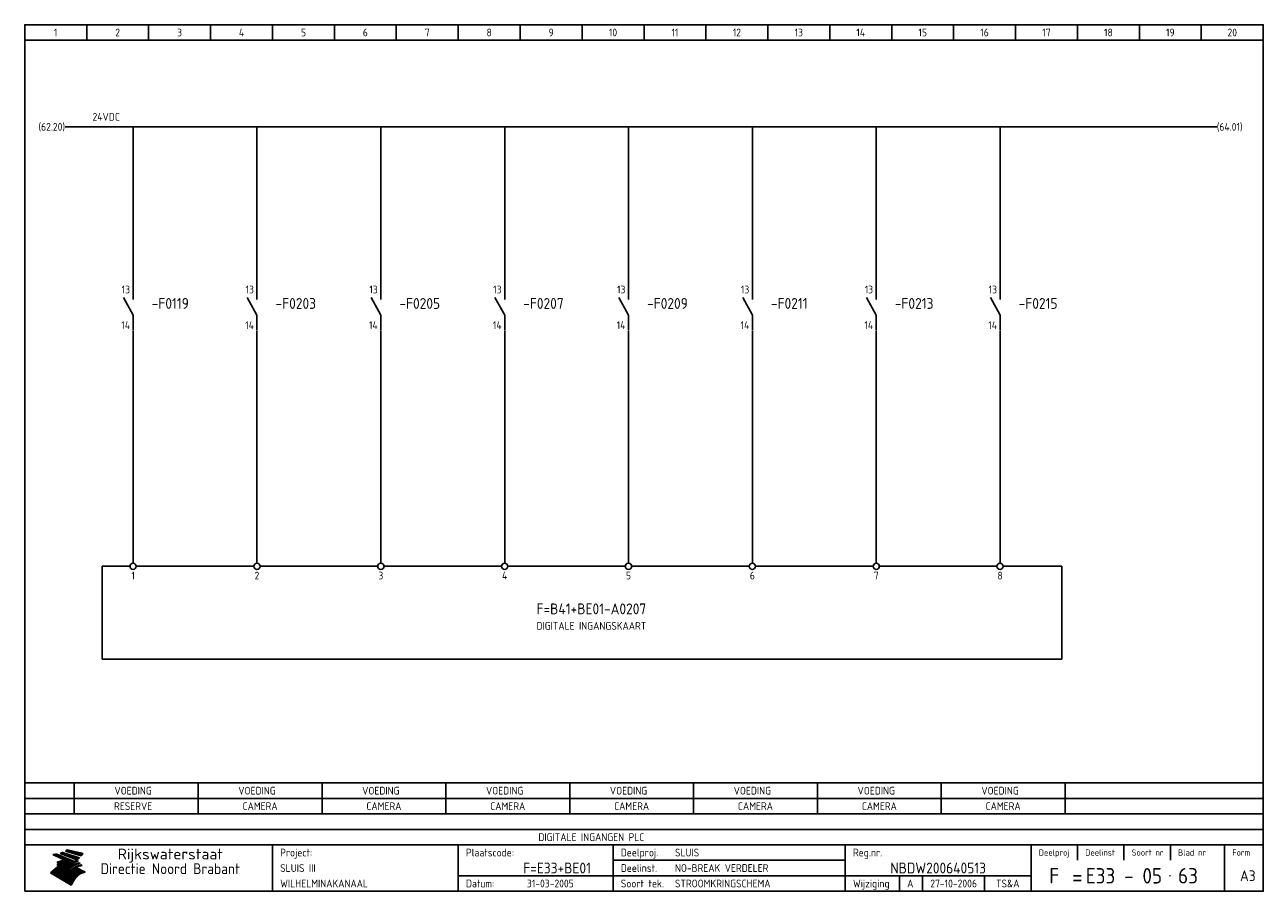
# Model space of a CAD drawing. Extents: x 10 to 410, y 10 to 290.
import ezdxf
from ezdxf.enums import TextEntityAlignment as Align

# ---------------------------------------------------------------- set-up
doc = ezdxf.new("R2010")
doc.units = 0
doc.header["$LTSCALE"] = 15
doc.header["$MEASUREMENT"] = 0
for name, color, linetype in [('0-25', 7, 'CONTINUOUS'), ('0-35', 2, 'CONTINUOUS'), ('0-50', 3, 'CONTINUOUS'), ('B-25', 7, 'CONTINUOUS'), ('B-35', 2, 'CONTINUOUS'), ('S-25', 7, 'CONTINUOUS')]:
    doc.layers.add(name, color=color, linetype=linetype)
doc.styles.add('ISO', font='iso.shx')
doc.styles.get("Standard").update_dxf_attribs({"font": 'iso.shx'})

# ---------------------------------------------------------------- blocks, each defined once
blk = doc.blocks.new('070201M')
at = {"layer": '0-25'}
for p, q in [((0, 0), (0, -5)), ((0, -10), (-3.125, -4.375)), ((0, -10), (0, -15))]:
    blk.add_line(p, q, dxfattribs=at)
at = {"layer": 'B-25', "style": 'ISO'}
blk.add_attdef('K1', text='', height=2.5, dxfattribs=at).set_placement((-1, -3), align=Align.RIGHT)
blk.add_attdef('K2', text='', height=2.5, dxfattribs=at).set_placement((-1, -12), align=Align.TOP_RIGHT)
blk.add_attdef('OPMERKING', (3, -13), '', height=2.5, dxfattribs=at)
at = {"layer": 'B-35', "style": 'ISO'}
blk.add_attdef('KR', (3, -9), '', height=3.5, dxfattribs=at)
blk = doc.blocks.new('KADERA3')
at = {"layer": '0-25'}
for p, q in [((30, 285), (30, 290)), ((50, 285), (50, 290)), ((70, 285), (70, 290)), ((90, 285), (90, 290)), ((110, 285), (110, 290)), ((130, 285), (130, 290)), ((150, 285), (150, 290)), ((170, 285), (170, 290)), ((190, 285), (190, 290)), ((210, 285), (210, 290)), ((230, 285), (230, 290)), ((250, 285), (250, 290)), ((270, 285), (270, 290)), ((290, 285), (290, 290)), ((310, 285), (310, 290)), ((330, 285), (330, 290)), ((350, 285), (350, 290)), ((370, 285), (370, 290)), ((390, 285), (390, 290)), ((10, 285), (410, 285)), ((410, 35), (10, 35)), ((410, 30), (10, 30)), ((350, 25), (350, 20)), ((365, 25), (365, 20)), ((380, 25), (380, 20)), ((200, 20), (275, 20)), ((150, 15), (335, 15)), ((292.5, 15), (292.5, 10)), ((300, 15), (300, 10)), ((320, 15), (320, 10))]:
    blk.add_line(p, q, dxfattribs=at)
at = {"layer": '0-25', "color": 7}
for p, q in [((19.1, 21.89), (25.12, 19)), ((19.1, 21.89), (25.12, 19)), ((19.17, 21.86), (20.7, 21.86)), ((19.29, 21.8), (20.83, 21.8)), ((19.4, 21.75), (20.96, 21.75)), ((19.52, 21.69), (21.09, 21.69)), ((19.64, 21.63), (21.22, 21.63)), ((19.74, 21.92), (20.56, 21.92)), ((19.75, 21.58), (21.36, 21.58)), ((19.87, 21.52), (21.49, 21.52)), ((19.99, 21.47), (21.62, 21.47)), ((20.11, 21.41), (21.75, 21.41)), ((20.22, 21.35), (21.88, 21.35)), ((20.25, 21.97), (20.43, 21.97)), ((20.34, 21.3), (22.02, 21.3)), ((20.38, 21.99), (26.02, 19.59)), ((20.38, 21.99), (26.02, 19.59)), ((20.46, 21.24), (22.15, 21.24)), ((20.57, 21.18), (22.28, 21.18)), ((20.69, 21.13), (22.41, 21.13)), ((20.81, 21.07), (22.55, 21.07)), ((20.92, 21.02), (22.68, 21.02)), ((21.04, 20.96), (22.81, 20.96)), ((21.16, 20.9), (22.94, 20.9)), ((21.27, 20.85), (23.07, 20.85)), ((21.39, 20.79), (23.21, 20.79)), ((21.47, 22.25), (26.83, 20.19)), ((21.47, 22.25), (26.83, 20.19)), ((21.49, 22.25), (23.07, 22.25)), ((21.51, 20.73), (23.34, 20.73)), ((21.6, 22.2), (23.25, 22.2)), ((21.63, 20.68), (23.47, 20.68)), ((21.65, 22.31), (22.89, 22.31)), ((21.74, 20.62), (23.6, 20.62)), ((21.75, 22.14), (23.42, 22.14)), ((21.8, 22.37), (22.71, 22.37)), ((21.86, 20.57), (23.73, 20.57)), ((21.9, 22.08), (23.6, 22.08)), ((21.94, 22.42), (22.53, 22.42)), ((21.98, 20.51), (23.87, 20.51)), ((22.04, 22.03), (23.78, 22.03)), ((22.06, 22.48), (22.36, 22.48)), ((22.09, 20.45), (24, 20.45)), ((22.18, 22.53), (27.65, 20.8)), ((22.18, 22.53), (27.65, 20.8)), ((22.19, 21.97), (23.96, 21.97)), ((22.21, 20.4), (24.13, 20.4)), ((22.33, 20.34), (24.26, 20.34)), ((22.34, 21.92), (24.13, 21.92)), ((22.37, 20), (23.08, 20)), ((22.44, 20.28), (24.4, 20.28)), ((22.48, 21.86), (24.31, 21.86)), ((22.49, 20.06), (23.04, 20.06)), ((22.56, 20.23), (24.53, 20.23)), ((22.61, 20.12), (22.93, 20.12)), ((22.63, 21.8), (24.49, 21.8)), ((22.68, 20.17), (24.66, 20.17)), ((22.71, 20.17), (22.82, 20.17)), ((23.11, 20.02), (22.77, 20.2)), ((23.11, 20.02), (22.77, 20.2)), ((22.78, 21.75), (24.67, 21.75)), ((22.79, 20.12), (24.79, 20.12)), ((22.91, 20.06), (24.92, 20.06)), ((22.92, 21.69), (24.85, 21.69)), ((23.03, 20), (25.06, 20)), ((23.07, 21.63), (25.02, 21.63)), ((23.14, 22.99), (28.22, 21.46)), ((23.14, 22.99), (28.22, 21.46)), ((23.15, 22.98), (25.33, 22.98)), ((23.22, 21.58), (25.2, 21.58)), ((23.23, 23.04), (25.09, 23.04)), ((23.32, 23.1), (24.84, 23.1)), ((23.34, 22.93), (25.57, 22.93)), ((23.36, 21.52), (25.38, 21.52)), ((23.4, 23.15), (24.6, 23.15)), ((23.49, 23.21), (24.36, 23.21)), ((23.51, 21.47), (25.56, 21.47)), ((23.52, 22.87), (25.81, 22.87)), ((23.57, 23.27), (24.12, 23.27)), ((23.64, 23.32), (23.87, 23.32)), ((23.66, 21.41), (25.74, 21.41)), ((23.7, 23.36), (28.82, 22.17)), ((23.7, 23.36), (28.82, 22.17)), ((23.71, 22.82), (26.06, 22.82)), ((23.8, 21.35), (25.91, 21.35)), ((23.9, 22.76), (26.3, 22.76)), ((23.95, 21.3), (26.09, 21.3)), ((24.09, 22.7), (26.54, 22.7)), ((24.09, 21.24), (26.27, 21.24)), ((24.24, 21.18), (26.45, 21.18)), ((24.27, 22.65), (26.78, 22.65)), ((24.39, 21.13), (26.62, 21.13)), ((24.46, 22.59), (27.03, 22.59)), ((24.53, 21.07), (26.8, 21.07)), ((24.65, 22.53), (27.27, 22.53)), ((24.68, 21.02), (26.98, 21.02)), ((24.83, 20.96), (27.16, 20.96)), ((24.84, 22.48), (27.51, 22.48)), ((24.97, 20.9), (27.34, 20.9)), ((25.02, 22.42), (27.75, 22.42)), ((25.12, 20.85), (27.51, 20.85)), ((25.21, 22.37), (28, 22.37)), ((25.27, 20.79), (27.63, 20.79)), ((25.4, 22.31), (28.24, 22.31)), ((25.41, 20.73), (27.57, 20.73)), ((25.56, 20.68), (27.51, 20.68)), ((25.58, 22.25), (28.48, 22.25)), ((25.71, 20.62), (27.44, 20.62)), ((25.77, 22.2), (28.72, 22.2)), ((25.85, 20.57), (27.37, 20.57)), ((25.96, 22.14), (28.79, 22.14)), ((26, 20.51), (27.29, 20.51)), ((26.15, 22.08), (28.75, 22.08)), ((26.15, 20.45), (27.22, 20.45)), ((26.29, 20.4), (27.14, 20.4)), ((26.33, 22.03), (28.71, 22.03)), ((26.44, 20.34), (27.06, 20.34)), ((26.52, 21.97), (28.66, 21.97)), ((26.59, 20.28), (26.97, 20.28)), ((26.71, 21.92), (28.62, 21.92)), ((26.73, 20.23), (26.89, 20.23)), ((26.9, 21.86), (28.57, 21.86)), ((27.08, 21.8), (28.52, 21.8)), ((27.27, 21.75), (28.48, 21.75)), ((27.46, 21.69), (28.43, 21.69)), ((27.65, 21.63), (28.38, 21.63)), ((27.83, 21.58), (28.33, 21.58)), ((28.02, 21.52), (28.28, 21.52)), ((28.21, 21.47), (28.22, 21.47)), ((20.58, 17.88), (18.3, 16)), ((20.58, 17.88), (18.3, 16)), ((24.94, 11.97), (18.3, 16)), ((24.94, 11.97), (18.3, 16)), ((18.31, 16.01), (20.96, 16.01)), ((18.38, 16.07), (21.46, 16.07)), ((18.45, 16.12), (21.88, 16.12)), ((18.52, 16.18), (22.15, 16.18)), ((18.59, 16.23), (22.38, 16.23)), ((18.65, 16.29), (22.58, 16.29)), ((18.72, 16.35), (22.75, 16.35)), ((18.79, 16.4), (22.91, 16.4)), ((18.86, 16.46), (20.6, 16.46)), ((18.93, 16.52), (20.6, 16.52)), ((18.99, 16.57), (20.6, 16.57)), ((19.06, 16.63), (20.6, 16.63)), ((19.13, 16.68), (20.6, 16.68)), ((19.2, 16.74), (20.6, 16.74)), ((19.27, 16.8), (20.6, 16.8)), ((19.33, 16.85), (21.07, 16.85)), ((19.4, 16.91), (21.55, 16.91)), ((19.47, 16.97), (21.88, 16.97)), ((19.54, 17.02), (22.13, 17.02)), ((19.61, 17.08), (22.34, 17.08)), ((19.67, 17.13), (20.6, 17.13)), ((19.74, 17.19), (20.6, 17.19)), ((19.81, 17.25), (20.6, 17.25)), ((19.88, 17.3), (20.6, 17.3)), ((19.95, 17.36), (20.6, 17.36)), ((20.01, 17.42), (20.6, 17.42)), ((20.08, 17.47), (20.93, 17.47)), ((20.15, 17.53), (21.26, 17.53)), ((20.22, 17.58), (21.51, 17.58)), ((20.29, 17.64), (21.72, 17.64)), ((20.35, 17.7), (21.9, 17.7)), ((20.42, 17.75), (22.07, 17.75)), ((20.49, 17.81), (22.22, 17.81)), ((20.56, 17.87), (22.36, 17.87)), ((20.6, 19.11), (20.58, 19.51)), ((20.6, 19.11), (20.58, 19.51)), ((20.58, 19.5), (22.09, 19.5)), ((20.58, 19.44), (21.95, 19.44)), ((20.59, 19.38), (21.79, 19.38)), ((20.59, 19.33), (21.62, 19.33)), ((20.59, 19.27), (21.42, 19.27)), ((20.6, 19.22), (21.2, 19.22)), ((20.6, 19.16), (20.93, 19.16)), ((20.6, 19.11), (20.69, 19.12)), ((20.6, 19.11), (20.69, 19.12)), ((20.6, 18.79), (20.77, 18.81)), ((20.6, 18.79), (20.77, 18.81)), ((20.6, 18.29), (20.6, 18.79)), ((20.6, 18.29), (20.6, 18.79)), ((20.6, 18.77), (22.46, 18.77)), ((20.6, 18.71), (22.33, 18.71)), ((20.6, 18.65), (22.19, 18.65)), ((20.6, 18.6), (22.04, 18.6)), ((20.6, 18.54), (21.87, 18.54)), ((20.6, 18.48), (21.68, 18.48)), ((20.6, 18.43), (21.46, 18.43)), ((20.6, 18.37), (21.21, 18.37)), ((20.6, 18.32), (20.87, 18.32)), ((20.6, 18.29), (20.88, 18.32)), ((20.6, 18.29), (20.88, 18.32)), ((20.6, 17.88), (20.86, 17.91)), ((20.6, 17.88), (20.86, 17.91)), ((20.6, 17.43), (20.97, 17.48)), ((20.6, 17.43), (20.97, 17.48)), ((20.6, 17.43), (20.6, 17.09)), ((20.6, 17.43), (20.6, 17.09)), ((20.6, 17.09), (21.26, 17.16)), ((20.6, 17.09), (21.26, 17.16)), ((20.6, 16.8), (21.37, 16.89)), ((20.6, 16.8), (21.37, 16.89)), ((20.6, 16.8), (20.6, 16.45)), ((20.6, 16.8), (20.6, 16.45)), ((20.6, 16.45), (21.56, 16.56)), ((20.6, 16.45), (21.56, 16.56)), ((20.6, 15.97), (21.67, 16.09)), ((20.6, 15.97), (21.67, 16.09)), ((20.7, 16.46), (23.06, 16.46)), ((20.9, 19.55), (22.23, 19.55)), ((20.9, 18.82), (22.59, 18.82)), ((20.98, 17.92), (22.5, 17.92)), ((21.02, 17.13), (22.53, 17.13)), ((21.19, 19.61), (22.35, 19.61)), ((21.2, 16.52), (23.2, 16.52)), ((21.32, 18.88), (22.71, 18.88)), ((21.32, 17.98), (22.62, 17.98)), ((21.42, 19.67), (22.47, 19.67)), ((21.47, 17.19), (22.7, 17.19)), ((21.59, 18.03), (22.74, 18.03)), ((21.61, 18.93), (22.82, 18.93)), ((21.62, 19.72), (22.59, 19.72)), ((21.72, 16.57), (23.32, 16.57)), ((21.77, 17.25), (22.85, 17.25)), ((21.8, 19.78), (22.69, 19.78)), ((21.8, 18.09), (22.85, 18.09)), ((21.84, 18.99), (22.92, 18.99)), ((21.96, 19.83), (22.79, 19.83)), ((21.99, 18.15), (22.95, 18.15)), ((22.01, 17.3), (22.99, 17.3)), ((22.03, 19.05), (23.03, 19.05)), ((22.1, 16.63), (23.44, 16.63)), ((22.11, 19.89), (22.89, 19.89)), ((22.16, 18.2), (23.05, 18.2)), ((22.21, 19.1), (23.12, 19.1)), ((22.21, 17.36), (23.12, 17.36)), ((22.24, 19.95), (22.99, 19.95)), ((22.31, 18.26), (23.15, 18.26)), ((22.36, 19.16), (23.22, 19.16)), ((22.38, 16.68), (23.56, 16.68)), ((22.39, 17.42), (23.24, 17.42)), ((22.45, 18.32), (23.24, 18.32)), ((22.51, 19.22), (23.3, 19.22)), ((22.56, 17.47), (23.36, 17.47)), ((22.59, 18.37), (23.33, 18.37)), ((22.6, 16.74), (23.66, 16.74)), ((22.64, 19.27), (23.39, 19.27)), ((22.71, 18.43), (23.42, 18.43)), ((22.71, 17.53), (23.47, 17.53)), ((22.77, 19.33), (23.47, 19.33)), ((22.79, 16.8), (23.77, 16.8)), ((22.83, 18.48), (23.5, 18.48)), ((22.84, 17.58), (23.57, 17.58)), ((22.89, 19.38), (23.55, 19.38)), ((22.94, 18.54), (23.58, 18.54)), ((22.96, 16.85), (23.86, 16.85)), ((22.97, 17.64), (23.67, 17.64)), ((23, 19.44), (23.63, 19.44)), ((23.04, 18.6), (23.66, 18.6)), ((23.1, 19.5), (23.72, 19.5)), ((23.1, 17.7), (23.77, 17.7)), ((23.12, 16.91), (23.96, 16.91)), ((23.14, 18.65), (23.74, 18.65)), ((23.15, 19.95), (25.19, 19.95)), ((23.21, 19.55), (23.8, 19.55)), ((23.21, 17.75), (23.86, 17.75)), ((23.21, 16.01), (28.9, 16.01)), ((23.24, 18.71), (23.82, 18.71)), ((23.26, 19.89), (25.32, 19.89)), ((23.26, 16.97), (24.05, 16.97)), ((23.3, 19.61), (23.88, 19.61)), ((23.32, 17.81), (23.95, 17.81)), ((23.33, 18.77), (23.91, 18.77)), ((23.37, 16.07), (29.08, 16.07)), ((23.38, 19.83), (25.45, 19.83)), ((23.39, 19.67), (23.81, 19.67)), ((23.39, 17.02), (24.14, 17.02)), ((23.42, 18.82), (23.99, 18.82)), ((23.42, 17.87), (24.03, 17.87)), ((23.45, 19.7), (23.58, 19.79)), ((23.45, 19.7), (23.58, 19.79)), ((23.48, 19.72), (23.7, 19.72)), ((23.5, 19.78), (25.58, 19.78)), ((23.51, 18.88), (24.07, 18.88)), ((23.51, 16.12), (29.27, 16.12)), ((23.52, 17.92), (24.11, 17.92)), ((23.52, 17.08), (24.22, 17.08)), ((23.54, 18.9), (24.3, 19.42)), ((23.54, 18.9), (24.3, 19.42)), ((23.56, 19.78), (23.59, 19.78)), ((23.56, 19.39), (23.9, 19.62)), ((23.56, 19.39), (23.9, 19.62)), ((23.58, 19.79), (23.9, 19.62)), ((23.58, 19.79), (23.9, 19.62)), ((23.59, 18.93), (24.15, 18.93)), ((23.61, 19.72), (25.72, 19.72)), ((23.62, 17.98), (24.2, 17.98)), ((23.63, 17.13), (24.3, 17.13)), ((23.65, 18.59), (24.62, 19.25)), ((23.65, 18.59), (24.62, 19.25)), ((29.41, 16.17), (23.65, 16.17)), ((23.67, 18.99), (24.23, 18.99)), ((23.71, 18.03), (24.28, 18.03)), ((23.73, 19.67), (25.85, 19.67)), ((23.75, 19.05), (24.32, 19.05)), ((23.75, 17.19), (24.38, 17.19)), ((23.77, 16.23), (29.47, 16.23)), ((23.79, 18.09), (24.36, 18.09)), ((23.83, 19.1), (24.4, 19.1)), ((23.85, 19.61), (25.98, 19.61)), ((23.85, 17.25), (24.46, 17.25)), ((23.88, 18.15), (24.44, 18.15)), ((23.89, 16.29), (29.36, 16.29)), ((23.92, 19.16), (24.48, 19.16)), ((23.94, 18.19), (25.23, 19.07)), ((23.94, 18.19), (25.23, 19.07)), ((23.95, 17.3), (24.55, 17.3)), ((23.96, 19.55), (25.96, 19.55)), ((23.96, 18.2), (24.53, 18.2)), ((24, 19.22), (24.56, 19.22)), ((24, 16.35), (29.24, 16.35)), ((24.04, 18.26), (24.61, 18.26)), ((24.05, 17.36), (24.63, 17.36)), ((24.06, 17.88), (25.34, 18.76)), ((24.06, 17.88), (25.34, 18.76)), ((24.08, 19.5), (25.88, 19.5)), ((24.08, 19.27), (24.58, 19.27)), ((24.11, 16.4), (29.13, 16.4)), ((24.13, 18.32), (24.69, 18.32)), ((24.14, 17.42), (24.71, 17.42)), ((24.16, 19.33), (24.47, 19.33)), ((24.2, 19.44), (25.79, 19.44)), ((24.21, 18.37), (24.77, 18.37)), ((24.21, 16.46), (29.02, 16.46)), ((24.23, 17.47), (24.79, 17.47)), ((24.24, 17.48), (25.52, 18.36)), ((24.24, 17.48), (25.52, 18.36)), ((24.25, 19.38), (24.36, 19.38)), ((24.29, 18.43), (24.85, 18.43)), ((24.3, 19.42), (24.62, 19.25)), ((24.3, 19.42), (24.62, 19.25)), ((24.31, 19.38), (25.71, 19.38)), ((24.31, 17.53), (24.87, 17.53)), ((24.31, 16.52), (28.91, 16.52)), ((24.35, 17.17), (25.64, 18.05)), ((24.35, 17.17), (25.64, 18.05)), ((24.37, 18.48), (24.94, 18.48)), ((24.39, 17.58), (24.96, 17.58)), ((24.4, 16.57), (28.79, 16.57)), ((24.43, 19.33), (25.62, 19.33)), ((24.45, 18.54), (25.02, 18.54)), ((24.47, 17.64), (25.04, 17.64)), ((24.49, 16.63), (28.68, 16.63)), ((24.54, 18.6), (25.1, 18.6)), ((24.55, 19.27), (25.54, 19.27)), ((24.56, 17.7), (25.12, 17.7)), ((24.57, 16.68), (28.57, 16.68)), ((24.62, 18.65), (25.18, 18.65)), ((24.63, 16.72), (25.91, 17.6)), ((24.63, 16.72), (25.91, 17.6)), ((24.64, 17.75), (25.2, 17.75)), ((24.66, 16.74), (28.45, 16.74)), ((24.67, 19.22), (25.45, 19.22)), ((24.7, 18.71), (25.27, 18.71)), ((24.72, 17.81), (25.29, 17.81)), ((24.74, 16.8), (28.34, 16.8)), ((24.78, 19.16), (25.37, 19.16)), ((24.78, 18.77), (25.34, 18.77)), ((24.8, 17.87), (25.37, 17.87)), ((24.82, 16.85), (28.23, 16.85)), ((24.87, 18.82), (25.4, 18.82)), ((24.89, 17.92), (25.45, 17.92)), ((24.9, 19.1), (25.28, 19.1)), ((24.9, 16.91), (28.11, 16.91)), ((24.95, 18.88), (25.45, 18.88)), ((24.97, 17.98), (25.53, 17.98)), ((24.99, 16.97), (28, 16.97)), ((25.02, 19.05), (25.2, 19.05)), ((25.03, 18.93), (25.51, 18.93)), ((25.05, 18.03), (25.61, 18.03)), ((25.07, 17.02), (27.89, 17.02)), ((25.11, 18.99), (25.57, 18.99)), ((26.02, 19.59), (25.12, 19)), ((26.02, 19.59), (25.12, 19)), ((25.13, 18.09), (25.68, 18.09)), ((25.15, 17.08), (27.77, 17.08)), ((25.19, 19.05), (25.63, 19.05)), ((25.21, 18.15), (25.75, 18.15)), ((25.23, 17.13), (27.66, 17.13)), ((25.26, 19.1), (25.7, 19.1)), ((25.3, 18.2), (25.82, 18.2)), ((25.31, 17.19), (27.55, 17.19)), ((25.33, 19.16), (25.77, 19.16)), ((25.38, 18.26), (25.89, 18.26)), ((25.39, 19.22), (25.85, 19.22)), ((25.4, 17.25), (27.43, 17.25)), ((25.46, 18.32), (25.97, 18.32)), ((25.47, 19.27), (25.93, 19.27)), ((25.48, 17.3), (27.32, 17.3)), ((25.54, 19.33), (26.03, 19.33)), ((25.54, 18.37), (26.06, 18.37)), ((25.56, 17.36), (27.21, 17.36)), ((25.62, 18.43), (26.14, 18.43)), ((25.63, 19.38), (26.13, 19.38)), ((25.64, 17.42), (27.1, 17.42)), ((25.7, 18.48), (26.24, 18.48)), ((25.72, 19.44), (26.24, 19.44)), ((25.73, 17.47), (26.98, 17.47)), ((25.79, 18.54), (26.34, 18.54)), ((25.81, 17.53), (26.87, 17.53)), ((25.82, 19.5), (26.36, 19.5)), ((25.89, 18.6), (26.46, 18.6)), ((25.89, 17.58), (26.76, 17.58)), ((25.93, 19.55), (26.53, 19.55)), ((25.96, 17.64), (26.64, 17.64)), ((25.99, 18.65), (26.58, 18.65)), ((26.04, 17.7), (26.59, 17.7)), ((26.06, 19.61), (26.85, 19.61)), ((26.1, 18.71), (26.72, 18.71)), ((26.12, 17.75), (26.67, 17.75)), ((26.2, 17.81), (26.76, 17.81)), ((26.21, 19.67), (27.23, 19.67)), ((26.23, 18.77), (26.89, 18.77)), ((26.29, 17.87), (26.86, 17.87)), ((26.37, 18.82), (27.09, 18.82)), ((26.39, 17.92), (26.97, 17.92)), ((26.44, 19.72), (27.18, 19.72)), ((26.49, 17.98), (27.09, 17.98)), ((26.53, 18.88), (27.34, 18.88)), ((26.56, 17.68), (29.54, 16.2)), ((26.56, 17.68), (29.54, 16.2)), ((26.6, 18.03), (27.22, 18.03)), ((26.72, 18.09), (27.38, 18.09)), ((26.73, 18.93), (27.66, 18.93)), ((26.85, 18.15), (27.56, 18.15)), ((26.99, 18.99), (27.9, 18.99)), ((27, 18.2), (27.8, 18.2)), ((27.13, 19.78), (27.25, 19.64)), ((27.13, 19.78), (27.25, 19.64)), ((27.18, 18.26), (28.13, 18.26)), ((27.26, 19.05), (27.84, 19.05)), ((27.39, 18.32), (28.47, 18.32)), ((27.7, 18.37), (28.49, 18.37)), ((27.78, 19.1), (27.93, 18.96)), ((27.78, 19.1), (27.93, 18.96)), ((28, 18.43), (28.44, 18.43)), ((28.29, 15.83), (29.54, 16.2)), ((28.29, 15.83), (29.54, 16.2)), ((28.39, 18.48), (28.54, 18.32)), ((28.39, 18.48), (28.54, 18.32)), ((29.54, 16.2), (29.45, 16.17)), ((29.54, 16.2), (29.45, 16.17)), ((29.46, 16.18), (29.47, 16.18)), ((18.38, 15.95), (20.6, 15.95)), ((18.47, 15.9), (20.6, 15.9)), ((18.57, 15.84), (20.6, 15.84)), ((18.66, 15.78), (20.6, 15.78)), ((18.75, 15.73), (20.6, 15.73)), ((18.85, 15.67), (20.6, 15.67)), ((18.94, 15.62), (20.6, 15.62)), ((19.03, 15.56), (27.83, 15.56)), ((19.12, 15.5), (27.75, 15.5)), ((19.22, 15.45), (27.66, 15.45)), ((19.31, 15.39), (27.58, 15.39)), ((19.4, 15.33), (27.5, 15.33)), ((19.49, 15.28), (27.43, 15.28)), ((19.59, 15.22), (27.36, 15.22)), ((19.68, 15.17), (27.29, 15.17)), ((19.77, 15.11), (27.22, 15.11)), ((19.86, 15.05), (27.15, 15.05)), ((19.96, 15), (27.09, 15)), ((20.05, 14.94), (27.02, 14.94)), ((20.14, 14.88), (26.96, 14.88)), ((20.24, 14.83), (26.9, 14.83)), ((20.33, 14.77), (26.84, 14.77)), ((20.42, 14.72), (26.79, 14.72)), ((20.51, 14.66), (26.73, 14.66)), ((20.6, 15.97), (20.6, 15.58)), ((20.6, 15.97), (20.6, 15.58)), ((20.6, 15.58), (21.95, 15.73)), ((20.6, 15.58), (21.95, 15.73)), ((20.61, 14.6), (26.68, 14.6)), ((20.7, 14.55), (26.62, 14.55)), ((20.79, 14.49), (26.57, 14.49)), ((20.88, 14.43), (26.52, 14.43)), ((20.94, 15.62), (27.92, 15.62)), ((20.98, 14.38), (26.47, 14.38)), ((21.07, 14.32), (26.42, 14.32)), ((21.16, 14.27), (26.38, 14.27)), ((21.25, 14.21), (26.33, 14.21)), ((21.35, 14.15), (26.29, 14.15)), ((21.44, 14.1), (26.24, 14.1)), ((21.45, 15.67), (28.01, 15.67)), ((21.53, 14.04), (26.2, 14.04)), ((21.63, 13.98), (26.16, 13.98)), ((21.72, 13.93), (26.12, 13.93)), ((21.81, 13.87), (26.08, 13.87)), ((21.9, 13.82), (26.04, 13.82)), ((21.96, 15.73), (28.11, 15.73)), ((22, 13.76), (26, 13.76)), ((22.09, 13.7), (25.96, 13.7)), ((22.18, 13.65), (25.93, 13.65)), ((22.27, 13.59), (25.89, 13.59)), ((22.34, 15.78), (28.21, 15.78)), ((22.37, 13.53), (25.86, 13.53)), ((22.46, 13.48), (25.82, 13.48)), ((22.55, 13.42), (25.79, 13.42)), ((22.62, 15.84), (28.33, 15.84)), ((22.65, 13.37), (25.76, 13.37)), ((22.74, 13.31), (25.73, 13.31)), ((22.83, 13.25), (25.69, 13.25)), ((22.84, 15.9), (28.52, 15.9)), ((22.92, 13.2), (25.66, 13.2)), ((23.02, 13.14), (25.63, 13.14)), ((23.04, 15.95), (28.71, 15.95)), ((23.11, 13.08), (25.59, 13.08)), ((23.2, 13.03), (25.56, 13.03)), ((23.29, 12.97), (25.53, 12.97)), ((23.39, 12.92), (25.5, 12.92)), ((23.48, 12.86), (25.46, 12.86)), ((23.57, 12.8), (25.43, 12.8)), ((23.66, 12.75), (25.4, 12.75)), ((23.76, 12.69), (25.36, 12.69)), ((23.85, 12.63), (25.33, 12.63)), ((23.94, 12.58), (25.3, 12.58)), ((24.04, 12.52), (25.26, 12.52)), ((24.13, 12.47), (25.23, 12.47)), ((24.22, 12.41), (25.2, 12.41)), ((24.31, 12.35), (25.17, 12.35)), ((24.41, 12.3), (25.13, 12.3)), ((24.5, 12.24), (25.1, 12.24)), ((24.59, 12.18), (25.07, 12.18)), ((24.68, 12.13), (25.03, 12.13)), ((24.78, 12.07), (25, 12.07)), ((24.87, 12.02), (24.97, 12.02)), ((24.94, 11.97), (25.81, 13.45)), ((24.94, 11.97), (25.81, 13.45))]:
    blk.add_line(p, q, dxfattribs=at)
for centre, radius, start, end in [((19.15, 29.7), 7.8, 269.6055, 279.0886), ((19.15, 29.7), 7.8, 269.6055, 279.0886), ((19.93, 25.38), 5.91, 276.3402, 298.7463), ((19.93, 25.38), 5.91, 276.3402, 298.7463), ((19.84, 25.09), 6.03, 278.129, 302.868), ((19.84, 25.09), 6.03, 278.129, 302.868), ((19.84, 27.26), 5.27, 288.0217, 296.3084), ((19.84, 27.26), 5.27, 288.0217, 296.3084), ((20.49, 27.56), 5.28, 300.0654, 307.393), ((20.49, 27.56), 5.28, 300.0654, 307.393), ((24.11, 24.7), 5.26, 301.1147, 312.2814), ((24.11, 24.7), 5.26, 301.1147, 312.2814), ((21.95, 27.32), 8.59, 316.9248, 323.1399), ((21.95, 27.32), 8.59, 316.9248, 323.1399), ((20.21, 23.78), 5.91, 273.6149, 304.3803), ((20.21, 23.78), 5.91, 273.6149, 304.3803), ((20.35, 24.56), 5.76, 274.164, 302.5474), ((20.35, 24.56), 5.76, 274.164, 302.5474), ((20.05, 24.28), 6.02, 277.9472, 305.7139), ((20.05, 24.28), 6.02, 277.9472, 305.7139), ((20.04, 23.49), 6.09, 278.8115, 306.4242), ((20.04, 23.49), 6.09, 278.8115, 306.4242), ((20.53, 23.07), 5.96, 277.0519, 304.973), ((20.53, 23.07), 5.96, 277.0519, 304.973), ((20.72, 22.76), 5.91, 276.3402, 304.3803), ((20.72, 22.76), 5.91, 276.3402, 304.3803), ((21.06, 22.34), 5.81, 274.9043, 303.1745), ((21.06, 22.34), 5.81, 274.9043, 303.1745), ((20.82, 22.06), 6.04, 278.1111, 305.8489), ((20.82, 22.06), 6.04, 278.1111, 305.8489), ((21.3, 21.6), 5.91, 276.3402, 304.3803), ((21.3, 21.6), 5.91, 276.3402, 304.3803), ((27.05, 17.17), 2.63, 107.4286, 133.7799), ((27.05, 17.17), 2.63, 107.4286, 133.7799), ((27.45, 16.91), 2.81, 110.4143, 138.7411), ((27.45, 16.91), 2.81, 110.4143, 138.7411), ((27.57, 15.64), 3.4, 98.1566, 126.9045), ((27.57, 15.64), 3.4, 98.1566, 126.9045), ((27.91, 15.54), 3.39, 100.5835, 132.088), ((27.91, 15.54), 3.39, 100.5835, 132.088), ((28.21, 14.74), 3.67, 95.7581, 128.7216), ((28.21, 14.74), 3.67, 95.7581, 128.7216), ((27.01, 16.84), 2.93, 87.7348, 104.8316), ((27.01, 16.84), 2.93, 87.7348, 104.8316), ((27.37, 15.71), 3.93, 91.7838, 103.2817), ((27.37, 15.71), 3.93, 91.7838, 103.2817), ((28.4, 15.05), 3.21, 96.3886, 125.0052), ((28.4, 15.05), 3.21, 96.3886, 125.0052), ((27.82, 16.31), 2.8, 90.634, 105.1984), ((27.82, 16.31), 2.8, 90.634, 105.1984), ((28.19, 15.04), 3.93, 93.8342, 103.2817), ((28.19, 15.04), 3.93, 93.8342, 103.2817), ((28.58, 15.69), 2.8, 93.8141, 105.1984), ((28.58, 15.69), 2.8, 93.8141, 105.1984), ((28.95, 14.41), 3.93, 96.0135, 103.2817), ((28.95, 14.41), 3.93, 96.0135, 103.2817), ((31.24, 10.26), 6.3, 117.9568, 149.6251), ((31.24, 10.26), 6.3, 117.9568, 149.6251)]:
    blk.add_arc(centre, radius, start, end, dxfattribs=at)
at = {"layer": '0-35'}
for p, q in [((90, 25), (90, 10)), ((150, 25), (150, 10)), ((200, 25), (200, 10)), ((275, 25), (275, 10)), ((335, 25), (335, 10)), ((397.5, 25), (397.5, 10))]:
    blk.add_line(p, q, dxfattribs=at)
at = {"layer": '0-50'}
for p, q in [((10, 25), (410, 25)), ((348.75, 15), (351.25, 15)), ((348.75, 13.5), (351.25, 13.5))]:
    blk.add_line(p, q, dxfattribs=at)
blk.add_lwpolyline([(10, 10), (410, 10), (410, 290), (10, 290)], close=True, dxfattribs=at)
at = {"layer": '0-50', "const_width": 0.25}
blk.add_lwpolyline([(379.75, 15, 1), (380, 15, 1)], format="xyb", close=True, dxfattribs=at)
at = {"layer": '0-25', "style": 'ISO'}
for s, height, p in [('Project:', 2.5, (92.5, 22.5)), ('Plaatscode:', 2.5, (152.5, 22.5)), ('Deelproj.', 2.5, (202.5, 22.5)), ('Reg.nr.', 2.5, (277.5, 22.5)), ('Deelproj', 2, (337.5, 22.5)), ('Deelinst', 2, (352.5, 22.5)), ('Soort nr', 2, (367.5, 22.5)), ('Blad nr', 2, (382.5, 22.5)), ('Form', 2, (400, 22.5)), ('Deelinst.', 2.5, (202.5, 17.5)), ('Datum:', 2.5, (152.5, 12.5)), ('Soort tek.', 2.5, (202.5, 12.5)), ('Wijziging', 2.5, (277.5, 12.5))]:
    blk.add_text(s, height=height, dxfattribs=at).set_placement(p, align=Align.MIDDLE_LEFT)
for tag, p in [('STR1', (20, 287.5)), ('STR2', (40, 287.5)), ('STR3', (60, 287.5)), ('STR4', (80, 287.5)), ('STR5', (100, 287.5)), ('STR6', (120, 287.5)), ('STR7', (140, 287.5)), ('STR8', (160, 287.5)), ('STR9', (180, 287.5)), ('STR10', (200, 287.5)), ('STR11', (220, 287.5)), ('STR12', (240, 287.5)), ('STR13', (260, 287.5)), ('STR14', (280, 287.5)), ('STR15', (300, 287.5)), ('STR16', (320, 287.5)), ('STR17', (340, 287.5)), ('STR18', (360, 287.5)), ('STR19', (380, 287.5)), ('STR20', (400, 287.5)), ('W', (180, 12.5)), ('Z', (310, 12.5)), ('Y', (327.5, 12.5))]:
    blk.add_attdef(tag, text='', height=2.5, dxfattribs=at).set_placement(p, align=Align.MIDDLE)
for tag, p in [('N', (220, 22.5)), ('B', (92.5, 17.5)), ('P', (220, 17.5)), ('C', (92.5, 12.5)), ('U', (220, 12.5)), ('REV', (295, 12.5))]:
    blk.add_attdef(tag, text='', height=2.5, dxfattribs=at).set_placement(p, align=Align.MIDDLE_LEFT)
at = {"layer": '0-35', "style": 'ISO', "width": 1.00614}
blk.add_text('Rijkswaterstaat', height=3.5, dxfattribs=at).set_placement((40, 20.28), (74, 20.28), align=Align.FIT)
at = {"layer": '0-35', "color": 2, "style": 'ISO', "width": 0.948867}
blk.add_text('Directie Noord Brabant', height=3.5, dxfattribs=at).set_placement((34.5, 15.53), (79.5, 15.53), align=Align.FIT)
at = {"layer": '0-35', "style": 'ISO'}
for tag, p in [('X', (178.5, 17.5)), ('FORM', (402.5, 15))]:
    blk.add_attdef(tag, text='', height=3.5, dxfattribs=at).set_placement(p, align=Align.MIDDLE_LEFT)
blk.add_attdef('RNR', text='', height=3.5, dxfattribs=at).set_placement((305, 17.5), align=Align.MIDDLE)
at = {"layer": '0-50', "style": 'ISO'}
for tag, p in [('M', (342.5, 15)), ('O', (365, 15))]:
    blk.add_attdef(tag, text='', height=5, dxfattribs=at).set_placement(p, align=Align.MIDDLE)
blk.add_attdef('Q', text='', height=5, dxfattribs=at).set_placement((382.5, 15), align=Align.MIDDLE_LEFT)

msp = doc.modelspace()

# ---------------------------------------------------------------- linework, layer by layer
at = {"layer": '0-25'}
for p, q in [((45, 206.19), (45, 257)), ((85, 206.19), (85, 257)), ((125, 206.19), (125, 257)), ((165, 206.19), (165, 257)), ((205, 206.19), (205, 257)), ((245, 206.19), (245, 257)), ((285, 206.19), (285, 257)), ((325, 206.19), (325, 257)), ((45, 191), (45, 116)), ((85, 191), (85, 116)), ((125, 191), (125, 116)), ((165, 191), (165, 116)), ((205, 191), (205, 116)), ((245, 191), (245, 116)), ((285, 191), (285, 116)), ((325, 191), (325, 116)), ((410, 45), (10, 45)), ((26, 45), (26, 35)), ((66, 45), (66, 35)), ((106, 45), (106, 35)), ((146, 45), (146, 35)), ((186, 45), (186, 35)), ((226, 45), (226, 35)), ((266, 45), (266, 35)), ((306, 45), (306, 35)), ((346, 45), (346, 35)), ((410, 40), (10, 40))]:
    msp.add_line(p, q, dxfattribs=at)
at = {"layer": 'S-25'}
for p, q in [((23, 257), (395, 257)), ((35, 115), (35, 85)), ((35, 115), (44, 115)), ((46, 115), (84, 115)), ((86, 115), (124, 115)), ((126, 115), (164, 115)), ((166, 115), (204, 115)), ((206, 115), (244, 115)), ((246, 115), (284, 115)), ((286, 115), (324, 115)), ((326, 115), (345, 115)), ((345, 115), (345, 85)), ((35, 85), (345, 85))]:
    msp.add_line(p, q, dxfattribs=at)
for centre in [(45, 115), (85, 115), (125, 115), (165, 115), (205, 115), (245, 115), (285, 115), (325, 115)]:
    msp.add_circle(centre, 1, dxfattribs=at)

# ---------------------------------------------------------------- block references
at = {"layer": '0-25'}
for p in [(45, 206.19), (85, 206.19), (125, 206.19), (165, 206.19), (205, 206.19), (245, 206.19), (285, 206.19), (325, 206.19)]:
    msp.add_blockref('070201M', p, dxfattribs=at).add_auto_attribs({'K1': '13', 'K2': '14'})
at = {"layer": 'S-25'}
ref = msp.add_blockref('KADERA3', (0, 0), dxfattribs=at)
ref.add_attrib('B', 'SLUIS III', dxfattribs={"layer": '0-25', "height": 2.5, "style": 'ISO'}).set_placement((92.5, 17.5), align=Align.MIDDLE_LEFT)
ref.add_attrib('C', 'WILHELMINAKANAAL', dxfattribs={"layer": '0-25', "height": 2.5, "style": 'ISO'}).set_placement((92.5, 12.5), align=Align.MIDDLE_LEFT)
ref.add_attrib('N', 'SLUIS', dxfattribs={"layer": '0-25', "height": 2.5, "style": 'ISO'}).set_placement((220, 22.5), align=Align.MIDDLE_LEFT)
ref.add_attrib('P', 'NO-BREAK VERDELER', dxfattribs={"layer": '0-25', "height": 2.5, "style": 'ISO'}).set_placement((220, 17.5), align=Align.MIDDLE_LEFT)
ref.add_attrib('U', 'STROOMKRINGSCHEMA', dxfattribs={"layer": '0-25', "height": 2.5, "style": 'ISO'}).set_placement((220, 12.5), align=Align.MIDDLE_LEFT)
ref.add_attrib('M', 'F', dxfattribs={"layer": '0-50', "height": 5, "style": 'ISO'}).set_placement((342.5, 15), align=Align.MIDDLE)
ref.add_attrib('O', 'E33 - 05', dxfattribs={"layer": '0-50', "height": 5, "style": 'ISO'}).set_placement((365, 15), align=Align.MIDDLE)
ref.add_attrib('Q', '63', dxfattribs={"layer": '0-50', "height": 5, "style": 'ISO'}).set_placement((382.5, 15), align=Align.MIDDLE_LEFT)
ref.add_attrib('X', 'F=E33+BE01', dxfattribs={"layer": '0-35', "height": 3.5, "style": 'ISO'}).set_placement((171, 17.5), align=Align.MIDDLE_LEFT)
ref.add_attrib('RNR', 'NBDW200640513', dxfattribs={"layer": '0-35', "height": 3.5, "style": 'ISO'}).set_placement((305, 17.5), align=Align.MIDDLE)
ref.add_attrib('W', '31-03-2005', dxfattribs={"layer": '0-25', "height": 2.5, "style": 'ISO'}).set_placement((179.75, 12.5), align=Align.MIDDLE)
ref.add_attrib('FORM', 'A3', dxfattribs={"layer": '0-35', "height": 3.5, "style": 'ISO'}).set_placement((402.5, 15), align=Align.MIDDLE_LEFT)
ref.add_attrib('REV', 'A', dxfattribs={"layer": '0-25', "height": 2.5, "style": 'ISO'}).set_placement((295, 12.5), align=Align.MIDDLE_LEFT)
ref.add_attrib('Z', '27-10-2006', dxfattribs={"layer": '0-25', "height": 2.5, "style": 'ISO'}).set_placement((310, 12.5), align=Align.MIDDLE)
ref.add_attrib('Y', 'TS&A', dxfattribs={"layer": '0-25', "height": 2.5, "style": 'ISO'}).set_placement((327.5, 12.5), align=Align.MIDDLE)
ref.add_attrib('STR1', '1', dxfattribs={"layer": '0-25', "height": 2.5, "style": 'ISO'}).set_placement((20, 287.5), align=Align.MIDDLE)
ref.add_attrib('STR2', '2', dxfattribs={"layer": '0-25', "height": 2.5, "style": 'ISO'}).set_placement((40, 287.5), align=Align.MIDDLE)
ref.add_attrib('STR3', '3', dxfattribs={"layer": '0-25', "height": 2.5, "style": 'ISO'}).set_placement((60, 287.5), align=Align.MIDDLE)
ref.add_attrib('STR4', '4', dxfattribs={"layer": '0-25', "height": 2.5, "style": 'ISO'}).set_placement((80, 287.5), align=Align.MIDDLE)
ref.add_attrib('STR5', '5', dxfattribs={"layer": '0-25', "height": 2.5, "style": 'ISO'}).set_placement((100, 287.5), align=Align.MIDDLE)
ref.add_attrib('STR6', '6', dxfattribs={"layer": '0-25', "height": 2.5, "style": 'ISO'}).set_placement((120, 287.5), align=Align.MIDDLE)
ref.add_attrib('STR7', '7', dxfattribs={"layer": '0-25', "height": 2.5, "style": 'ISO'}).set_placement((140, 287.5), align=Align.MIDDLE)
ref.add_attrib('STR8', '8', dxfattribs={"layer": '0-25', "height": 2.5, "style": 'ISO'}).set_placement((160, 287.5), align=Align.MIDDLE)
ref.add_attrib('STR9', '9', dxfattribs={"layer": '0-25', "height": 2.5, "style": 'ISO'}).set_placement((180, 287.5), align=Align.MIDDLE)
ref.add_attrib('STR10', '10', dxfattribs={"layer": '0-25', "height": 2.5, "style": 'ISO'}).set_placement((200, 287.5), align=Align.MIDDLE)
ref.add_attrib('STR11', '11', dxfattribs={"layer": '0-25', "height": 2.5, "style": 'ISO'}).set_placement((220, 287.5), align=Align.MIDDLE)
ref.add_attrib('STR12', '12', dxfattribs={"layer": '0-25', "height": 2.5, "style": 'ISO'}).set_placement((240, 287.5), align=Align.MIDDLE)
ref.add_attrib('STR13', '13', dxfattribs={"layer": '0-25', "height": 2.5, "style": 'ISO'}).set_placement((260, 287.5), align=Align.MIDDLE)
ref.add_attrib('STR14', '14', dxfattribs={"layer": '0-25', "height": 2.5, "style": 'ISO'}).set_placement((280, 287.5), align=Align.MIDDLE)
ref.add_attrib('STR15', '15', dxfattribs={"layer": '0-25', "height": 2.5, "style": 'ISO'}).set_placement((300, 287.5), align=Align.MIDDLE)
ref.add_attrib('STR16', '16', dxfattribs={"layer": '0-25', "height": 2.5, "style": 'ISO'}).set_placement((320, 287.5), align=Align.MIDDLE)
ref.add_attrib('STR17', '17', dxfattribs={"layer": '0-25', "height": 2.5, "style": 'ISO'}).set_placement((340, 287.5), align=Align.MIDDLE)
ref.add_attrib('STR18', '18', dxfattribs={"layer": '0-25', "height": 2.5, "style": 'ISO'}).set_placement((360, 287.5), align=Align.MIDDLE)
ref.add_attrib('STR19', '19', dxfattribs={"layer": '0-25', "height": 2.5, "style": 'ISO'}).set_placement((380, 287.5), align=Align.MIDDLE)
ref.add_attrib('STR20', '20', dxfattribs={"layer": '0-25', "height": 2.5, "style": 'ISO'}).set_placement((400, 287.5), align=Align.MIDDLE)

# ---------------------------------------------------------------- texts
at = {"layer": 'B-25'}
for s, p in [('24VDC', (36.29, 259)), ('DIGITALE INGANGSKAART', (193, 94.5))]:
    msp.add_text(s, height=2.5, dxfattribs=at).set_placement(p, align=Align.CENTER)
msp.add_text('(62.20)', height=2.5, dxfattribs=at).set_placement((23, 257), align=Align.MIDDLE_RIGHT)
msp.add_text('(64.01)', height=2.5, dxfattribs=at).set_placement((395, 257), align=Align.MIDDLE_LEFT)
for s, p in [('1', (45, 112)), ('2', (85, 112)), ('3', (125, 112)), ('4', (165, 112)), ('5', (205, 112)), ('6', (245, 112)), ('7', (285, 112)), ('8', (325, 112)), ('VOEDING', (45, 42.5)), ('VOEDING', (85, 42.5)), ('VOEDING', (125, 42.5)), ('VOEDING', (165, 42.5)), ('VOEDING', (205, 42.5)), ('VOEDING', (245, 42.5)), ('VOEDING', (285, 42.5)), ('VOEDING', (325, 42.5)), ('RESERVE', (45, 37.5)), ('CAMERA', (86, 37.5)), ('CAMERA', (126, 37.5)), ('CAMERA', (166, 37.5)), ('CAMERA', (206, 37.5)), ('CAMERA', (246, 37.5)), ('CAMERA', (286, 37.5)), ('CAMERA', (326, 37.5)), ('DIGITALE INGANGEN PLC', (193, 27.5))]:
    msp.add_text(s, height=2.5, dxfattribs=at).set_placement(p, align=Align.MIDDLE)
at = {"layer": 'B-35'}
for s, p in [('-F0119', (51, 198.19)), ('-F0203', (91, 198.19)), ('-F0205', (131, 198.19)), ('-F0207', (171, 198.19)), ('-F0209', (211, 198.19)), ('-F0211', (251, 198.19)), ('-F0213', (291, 198.19)), ('-F0215', (331, 198.19))]:
    msp.add_text(s, height=3.5, dxfattribs=at).set_placement(p)
msp.add_text('F=B41+BE01-A0207', height=3.5, dxfattribs=at).set_placement((193, 99.5), align=Align.CENTER)

doc.saveas('drawing.dxf')
